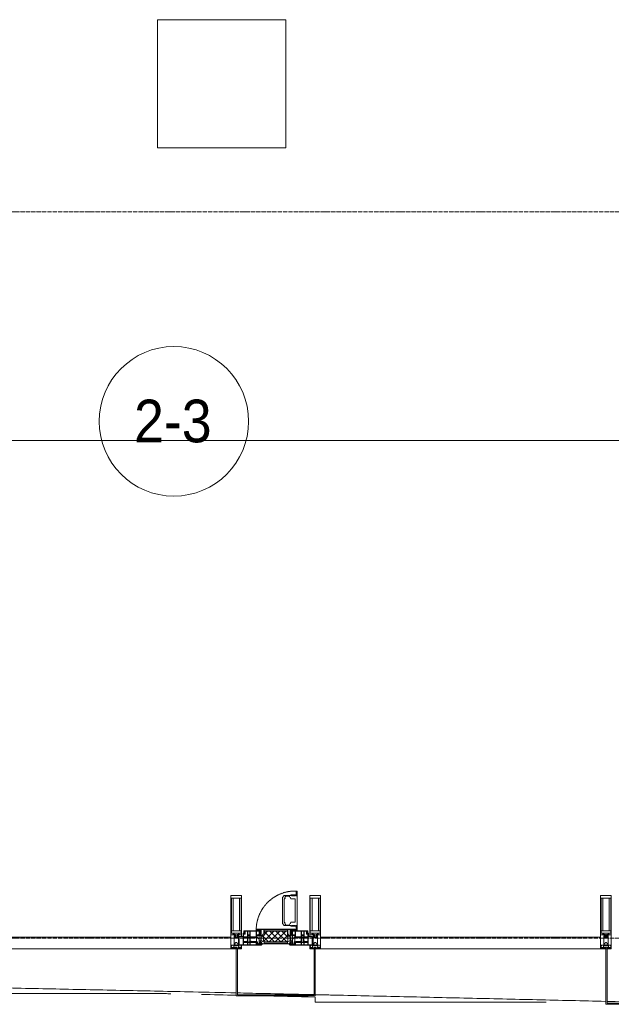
# Model space of a CAD drawing. Header units: millimetres. Extents: x 5617 to 101514, y 7718 to 215953.
# Tile 12 of 61: x 34498 to 37271, y 15090 to 19700. Entities that reach past the tile are written whole.
import ezdxf

# ---------------------------------------------------------------- set-up
doc = ezdxf.new("R2010")
doc.units = ezdxf.units.MM
doc.linetypes.add('-D1-02х01', pattern=[3, 2, -1])
doc.linetypes.add('ADSK_Линия сетки', pattern=[25, 20, -2.5, 0, -2.5])
for name, color, linetype, lineweight in [('Импосты витража', 7, 'Continuous', 18), ('Колонны', 7, 'Continuous', 18), ('Марки помещений', 7, 'Continuous', 20), ('Мебель', 7, 'Continuous', 18), ('Окна', 7, 'Continuous', 18), ('Оси', 7, 'Continuous', 9), ('Панели витража', 7, 'Continuous', 18), ('Форма', 7, 'Continuous', 18), ('Формообразующий элемент-перекрытие', 7, 'Continuous', 18), ('Элементы узлов', 7, 'Continuous', 18)]:
    doc.layers.add(name, color=color, linetype=linetype, lineweight=lineweight)
doc.styles.add('Arial_3', font='arial.ttf', dxfattribs={"width": 0.9, "height": 200})

# ---------------------------------------------------------------- blocks, each defined once
blk = doc.blocks.new('MR_Зона обслуживания - MR_Зона обслуживания-2638748-МКСС_К4_L20_68_100_')
at = {"layer": 'Мебель', "lineweight": 9}
for p, q in [((300, 0), (-300, 0)), ((-300, 0), (-300, -600)), ((300, -600), (300, 0)), ((-300, -600), (300, -600))]:
    blk.add_line(p, q, dxfattribs=at)
blk = doc.blocks.new('135_SLK_K4_AR_rvt-1-МКСС_К4_L20_68_100_')
at = {"layer": 'Мебель', "color": 253, "lineweight": 18, "true_color": 0xaaaaaa}
blk.add_blockref('MR_Зона обслуживания - MR_Зона обслуживания-2638748-МКСС_К4_L20_68_100_', (113096.5, 19700), dxfattribs=at)
blk = doc.blocks.new('Rectangular Mullion - 50Wx250H-2623690-МКСС_К4_L20_68_100_')
at = {"layer": 'Элементы узлов', "color": 253, "lineweight": 5, "true_color": 0xaaaaaa}
for p, q in [((-25, 65.2), (-25, 250)), ((-25, 250), (0, 250)), ((-23, 237.3), (0, 237.3)), ((-23, 237.3), (-23, 73.6)), ((-14.9, 84), (-14.9, 237.3)), ((25, 250), (0, 250)), ((23, 237.3), (0, 237.3)), ((14.9, 84), (14.9, 237.3)), ((23, 237.3), (23, 73.6)), ((25, 65.2), (25, 250)), ((-14, 65.2), (-25, 65.2)), ((0, 84), (-23, 84)), ((-0.5, 73.6), (-23, 73.6)), ((-14, 71.3), (-14, 65.2)), ((-10, 71.3), (-14, 71.3)), ((-10, 53), (-10, 71.3)), ((-8.7, 53), (-10, 53)), ((-10, 53), (-10, 17)), ((-8.7, 53), (-7, 54.7)), ((-7, 65.2), (-5.9, 67.3)), ((-7, 65.2), (-7, 54.7)), ((-4.1, 67.3), (-5.9, 67.3)), ((-4.1, 67.3), (-2.9, 65.1)), ((-2.9, 65.1), (-2.9, 54.6)), ((-1.3, 53), (-2.9, 54.6)), ((0, 53), (-1.3, 53)), ((0, 84), (23, 84)), ((0, 53), (1.3, 53)), ((0.5, 73.6), (23, 73.6)), ((1.3, 53), (2.9, 54.6)), ((4.1, 67.3), (2.9, 65.1)), ((2.9, 65.1), (2.9, 54.6)), ((4.1, 67.3), (5.9, 67.3)), ((7, 65.2), (5.9, 67.3)), ((7, 65.2), (7, 54.7)), ((8.7, 53), (7, 54.7)), ((8.7, 53), (10, 53)), ((10, 71.3), (14, 71.3)), ((10, 53), (10, 71.3)), ((10, 53), (10, 17)), ((14, 71.3), (14, 65.2)), ((14, 65.2), (25, 65.2)), ((-23.8, 14.6), (-25, 14.2)), ((-25, 0), (-25, 14.2)), ((-22.3, 17), (-23.8, 17)), ((-23.8, 17), (-23.8, 14.6)), ((-22.5, 10.6), (-23.8, 14.6)), ((-22.5, 10.6), (-23.7, 9.9)), ((-23.7, 1.3), (-23.7, 9.9)), ((-23.7, 1.3), (-11.8, 1.3)), ((-23.2, 10.2), (-22.5, 8)), ((-22.5, 8), (-22.5, 4.5)), ((-21.3, 4.5), (-22.5, 4.5)), ((-22.3, 17), (-22.3, 16)), ((-22.3, 16), (-21.3, 16)), ((-19, 17.6), (-21.3, 16)), ((-21.3, 4.5), (-21.3, 6.5)), ((-21.3, 6.5), (-14.2, 6.5)), ((-18.4, 16.6), (-19, 17.6)), ((-7.4, 16.6), (-18.4, 16.6)), ((-14.2, 6.5), (-14.2, 4.5)), ((-13.2, 4.5), (-14.2, 4.5)), ((-13.2, 4.5), (-12.2, 7.2)), ((-12.7, 7.6), (-11.3, 11.4)), ((-12.7, 7.6), (-11.8, 6.9)), ((-12.2, 9), (-12.2, 14.8)), ((-12.2, 14.8), (0, 14.8)), ((-11.8, 1.3), (-11.8, 6.9)), ((-10.5, 11.2), (-11.3, 11.4)), ((-10.5, 1.5), (-10.5, 11.2)), ((-4.8, 1.5), (-10.5, 1.5)), ((-10, 17), (-7.5, 17)), ((-8.5, 23), (-1.5, 30)), ((-8.5, 18.5), (-8.5, 23)), ((-7.5, 18.5), (-8.5, 18.5)), ((-7.5, 17), (-7.5, 18.5)), ((-7.4, 18), (-7.4, 16.6)), ((-2.6, 18), (-7.4, 18)), ((0, 8), (-4.8, 8)), ((-4.8, 1.5), (-4.8, 8)), ((-2.6, 18), (-2.6, 16.8)), ((-2.6, 16.8), (0, 16.8)), ((-1.5, 30), (0, 30)), ((1.5, 30), (0, 30)), ((2.6, 16.8), (0, 16.8)), ((0, 14.8), (0, 16.8)), ((0, 14.8), (0, 16.8)), ((12.2, 14.8), (0, 14.8)), ((0, 0), (0, 8)), ((0, 8), (4.8, 8)), ((0, 0), (0, 8)), ((8.5, 23), (1.5, 30)), ((2.6, 18), (2.6, 16.8)), ((2.6, 18), (7.4, 18)), ((4.8, 1.5), (4.8, 8)), ((4.8, 1.5), (10.5, 1.5)), ((7.4, 18), (7.4, 16.6)), ((7.4, 16.6), (18.4, 16.6)), ((7.5, 18.5), (8.5, 18.5)), ((7.5, 17), (7.5, 18.5)), ((10, 17), (7.5, 17)), ((8.5, 18.5), (8.5, 23)), ((10.5, 11.2), (11.3, 11.4)), ((10.5, 1.5), (10.5, 11.2)), ((12.7, 7.6), (11.3, 11.4)), ((12.7, 7.6), (11.8, 6.9)), ((11.8, 1.3), (11.8, 6.9)), ((23.7, 1.3), (11.8, 1.3)), ((12.2, 9), (12.2, 14.8)), ((13.2, 4.5), (12.2, 7.2)), ((13.2, 4.5), (14.2, 4.5)), ((21.3, 6.5), (14.2, 6.5)), ((14.2, 6.5), (14.2, 4.5)), ((18.4, 16.6), (19, 17.6)), ((19, 17.6), (21.3, 16)), ((22.3, 16), (21.3, 16)), ((21.3, 4.5), (21.3, 6.5)), ((21.3, 4.5), (22.5, 4.5)), ((22.3, 17), (22.3, 16)), ((22.3, 17), (23.8, 17)), ((22.5, 10.6), (23.8, 14.6)), ((22.5, 10.6), (23.7, 9.9)), ((23.2, 10.2), (22.5, 8)), ((22.5, 8), (22.5, 4.5)), ((23.7, 1.3), (23.7, 9.9)), ((23.8, 17), (23.8, 14.6)), ((23.8, 14.6), (25, 14.2)), ((25, 0), (25, 14.2)), ((-25, 0), (0, 0)), ((25, 0), (0, 0))]:
    blk.add_line(p, q, dxfattribs=at)
for centre, start, end in [((-0.5, 73.1), 360, 90), ((0.5, 73.1), 90, 180)]:
    blk.add_arc(centre, 0.5, start, end, dxfattribs=at)
blk = doc.blocks.new('Rectangular Mullion - R_StandardFrame_50Wx250H-V37-МКСС_К4_L20_68_100_')
at = {"layer": 'Импосты витража', "color": 253, "lineweight": 5, "true_color": 0xaaaaaa}
for p, q in [((-25, -250), (-25, 0)), ((-25, 0), (0, 0)), ((5, 0), (25, 0)), ((25, 0), (25, -250)), ((25, -250), (-25, -250))]:
    blk.add_line(p, q, dxfattribs=at)
blk = doc.blocks.new('System Panel - A_PAN_Glass-7508020-МКСС_К4_L20_68_100_')
at = {"layer": 'Панели витража', "color": 253, "lineweight": 5, "true_color": 0xaaaaaa}
for p, q in [((656.25, 55), (-656.25, 55)), ((-656.25, 55), (-656.25, 0)), ((656.25, 0), (656.25, 55)), ((-656.25, 0), (656.25, 0))]:
    blk.add_line(p, q, dxfattribs=at)
blk = doc.blocks.new('A_PAN_Створка - 383мм-V45-МКСС_К4_L20_68_100_')
at = {"layer": 'Панели витража', "lineweight": 5}
h = blk.add_hatch(dxfattribs=at)
h.set_pattern_fill('FP_7', color=256, style=0, pattern_type=2)
h.set_pattern_definition([(45, (-113350, -15350), (-14.1421356, 14.1421356), []), (135, (-113350, -15350), (-14.1421356, -14.1421356), [])])
h.paths.add_polyline_path([(39.6, 31.8), (54.5, 31.8), (54.9, 34.1), (57.2, 36.4), (57.2, 60.8), (54.6, 63.4), (53.6, 82.7), (-54.6, 81.8), (-54.6, 63.4), (-57.2, 60.8), (-57.2, 36.4), (-54.9, 34.1), (-54.5, 31.8)])
at = {"layer": 'Окна', "lineweight": 5}
for p, q in [((39.7, 249), (31.1, 240.4)), ((31.1, 117.6), (31.1, 240.4)), ((41.4, 234.2), (39.1, 233.8)), ((39.1, 179), (39.1, 233.8)), ((70.1, 249), (39.7, 249)), ((41.4, 234.2), (43.5, 236.3)), ((45, 244.7), (42.3, 239.8)), ((42.3, 239.8), (43.5, 236.3)), ((45.9, 246.8), (45, 244.7)), ((63.3, 246.8), (45.9, 246.8)), ((64.1, 245), (63.3, 246.8)), ((64.1, 245), (66.7, 241)), ((66.7, 241), (68.6, 239.7)), ((68.6, 239.7), (68.6, 236.4)), ((68.6, 236.4), (71.1, 233.9)), ((70.1, 252.9), (70.1, 249)), ((95.1, 252.9), (70.1, 252.9)), ((71.1, 233.9), (89.5, 233.9)), ((74.1, 248.4), (74.1, 252.9)), ((89.1, 248.4), (74.1, 248.4)), ((89.1, 252.9), (89.1, 248.4)), ((89.5, 233.9), (90.6, 232.8)), ((90.6, 125.2), (90.6, 232.8)), ((93.1, 248.4), (93.1, 252.9)), ((97.9, 248.4), (93.1, 248.4)), ((95.1, 270.5), (95.1, 252.9)), ((99.6, 270.5), (95.1, 270.5)), ((97.9, 262.4), (95.1, 262.4)), ((97.9, 262.4), (97.9, 248.4)), ((99.6, 270.5), (99.6, 87.5)), ((39.1, 179), (39.1, 124.2)), ((39.7, 109), (31.1, 117.6)), ((41.4, 123.8), (39.1, 124.2)), ((70.1, 109), (39.7, 109)), ((41.4, 123.8), (43.5, 121.7)), ((42.3, 118.2), (43.5, 121.7)), ((45, 113.3), (42.3, 118.2)), ((45.9, 111.2), (45, 113.3)), ((63.3, 111.2), (45.9, 111.2)), ((64.1, 113), (63.3, 111.2)), ((64.1, 113), (66.7, 117)), ((66.7, 117), (68.6, 118.3)), ((68.6, 121.6), (71.1, 124.1)), ((68.6, 118.3), (68.6, 121.6)), ((70.1, 105.1), (70.1, 109)), ((95.1, 105.1), (70.1, 105.1)), ((71.1, 124.1), (89.5, 124.1)), ((74.1, 109.6), (74.1, 105.1)), ((89.1, 109.6), (74.1, 109.6)), ((89.1, 105.1), (89.1, 109.6)), ((89.5, 124.1), (90.6, 125.2)), ((93.1, 109.6), (93.1, 105.1)), ((97.9, 109.6), (93.1, 109.6)), ((95.1, 87.5), (95.1, 105.1)), ((97.9, 95.6), (95.1, 95.6)), ((97.9, 95.6), (97.9, 109.6)), ((-171, 57), (-156, 57)), ((-171, 17), (-171, 57)), ((-153, 73.5), (-150, 73.5)), ((-153, 60), (-153, 73.5)), ((-150, 84), (-78, 84)), ((-150, 73.5), (-150, 84)), ((-91.5, 92), (91.5, 92)), ((-91.5, 87.5), (-91.5, 92)), ((-73.9, 87.5), (-91.5, 87.5)), ((-78, 84), (-78, 23.5)), ((-73.9, 62.5), (-73.9, 87.5)), ((-70, 62.5), (-73.9, 62.5)), ((-70, 32.1), (-70, 62.5)), ((70, 62.5), (70, 32.1)), ((73.9, 62.5), (70, 62.5)), ((73.9, 87.5), (73.9, 62.5)), ((91.5, 87.5), (73.9, 87.5)), ((78, 84), (150, 84)), ((78, 23.5), (78, 84)), ((91.5, 92), (91.5, 87.5)), ((99.6, 87.5), (95.1, 87.5)), ((150, 84), (150, 73.5)), ((150, 73.5), (153, 73.5)), ((153, 73.5), (153, 60)), ((156, 57), (171, 57)), ((171, 57), (171, 17)), ((-67.9, 17), (-171, 17)), ((-78, 23.5), (-67.9, 23.5)), ((-61.4, 23.5), (-70, 32.1)), ((-67.9, 23.5), (-64.6, 26.8)), ((-67.9, 17), (-67.9, 23.5)), ((-61.4, 23.5), (-67.9, 17)), ((-64.6, 26.8), (-61.4, 23.5)), ((61.4, 23.5), (-61.4, 23.5)), ((70, 32.1), (61.4, 23.5)), ((61.4, 23.5), (64.6, 26.8)), ((67.9, 17), (61.4, 23.5)), ((64.6, 26.8), (67.9, 23.5)), ((67.9, 23.5), (67.9, 17)), ((67.9, 23.5), (78, 23.5)), ((171, 17), (67.9, 17))]:
    blk.add_line(p, q, dxfattribs=at)
at = {"layer": 'Окна', "color": 253, "lineweight": 5, "true_color": 0xaaaaaa}
for p, q in [((-171, 55.5), (-152, 55.5)), ((-152, 20), (-152, 73.5)), ((-150.5, 69.5), (-150.5, 73.5)), ((-145, 69.5), (-150.5, 69.5)), ((-150.5, 33.6), (-150.5, 68)), ((-150.5, 68), (-143.5, 68)), ((-150.5, 56.6), (-132.4, 56.6)), ((-136.4, 52.4), (-150.5, 52.4)), ((-148.5, 82.5), (-132.4, 82.5)), ((-148.5, 81), (-148.5, 82.5)), ((-143.5, 81), (-148.5, 81)), ((-145, 69.5), (-145, 79.5)), ((-143.5, 68), (-143.5, 81)), ((-137.2, 54.8), (-135.8, 50.8)), ((-132.5, 54.8), (-137.2, 54.8)), ((-132.1, 49), (-135.8, 50.8)), ((-132.5, 53.8), (-133.4, 52)), ((-133.4, 52), (-130.1, 50.4)), ((-132.5, 53.8), (-132.5, 54.8)), ((-132.4, 56.6), (-132.4, 82.5)), ((-132.1, 49), (-132.1, 36.8)), ((-131, 82.5), (-120.8, 82.5)), ((-131, 82.5), (-131, 64.6)), ((-131, 64.6), (-120.8, 64.6)), ((-131, 56.5), (-131, 62.6)), ((-120.8, 62.6), (-131, 62.6)), ((-131, 56.5), (-120.8, 56.5)), ((-131, 55.1), (-131, 52.7)), ((-120.8, 55.1), (-131, 55.1)), ((-129.4, 51.1), (-131, 52.7)), ((-130.1, 50.4), (-129.4, 51.1)), ((-130.1, 35.3), (-130.1, 50.4)), ((-122.4, 51.1), (-120.8, 52.7)), ((-121.7, 50.4), (-122.4, 51.1)), ((-118.4, 52), (-121.7, 50.4)), ((-121.7, 35.3), (-121.7, 50.4)), ((-120.8, 82.5), (-120.8, 64.6)), ((-120.8, 56.5), (-120.8, 62.6)), ((-120.8, 55.1), (-120.8, 52.7)), ((-119.7, 49), (-115.9, 50.8)), ((-119.7, 49), (-119.7, 36.8)), ((-119.3, 82.5), (-92.5, 82.5)), ((-119.3, 56.6), (-119.3, 82.5)), ((-92.5, 56.6), (-119.3, 56.6)), ((-119.3, 54.8), (-114.6, 54.8)), ((-119.3, 53.8), (-119.3, 54.8)), ((-119.3, 53.8), (-118.4, 52)), ((-114.6, 54.8), (-115.9, 50.8)), ((-94.1, 52.5), (-115.3, 52.5)), ((-89.9, 50.9), (-94.1, 52.5)), ((-92.5, 56.6), (-92.5, 82.5)), ((-90.8, 82.5), (-79.5, 82.5)), ((-90.8, 64.6), (-90.8, 82.5)), ((-80.1, 64.6), (-90.8, 64.6)), ((-90.8, 62.7), (-90.8, 56.6)), ((-80.4, 62.7), (-90.8, 62.7)), ((-90.8, 56.6), (-85.9, 56.6)), ((-89.9, 52.2), (-88.6, 53.5)), ((-89.9, 52.2), (-89.9, 50.9)), ((-89.9, 35.1), (-89.9, 50.9)), ((-85.9, 53.5), (-88.6, 53.5)), ((-85.9, 56.6), (-85.9, 53.5)), ((-85.9, 53.5), (-78, 45.6)), ((-85, 84), (-85, 87.5)), ((-85, 87.5), (-78, 87.5)), ((-78, 84), (-85, 84)), ((-80.4, 61.1), (-80.4, 62.7)), ((-78, 61.1), (-80.4, 61.1)), ((-80.1, 66.1), (-80.1, 64.6)), ((-78, 66.1), (-80.1, 66.1)), ((-79.5, 82.5), (-79.5, 80.6)), ((-79.5, 80.6), (-78, 80.6)), ((-78, 87.5), (-78, 84)), ((-78, 66.1), (-78, 61.1)), ((78, 87.5), (78, 84)), ((85, 87.5), (78, 87.5)), ((78, 84), (85, 84)), ((79.5, 80.6), (78, 80.6)), ((78, 66.1), (78, 61.1)), ((78, 66.1), (80.1, 66.1)), ((78, 61.1), (80.4, 61.1)), ((85.9, 53.5), (78, 45.6)), ((90.8, 82.5), (79.5, 82.5)), ((79.5, 82.5), (79.5, 80.6)), ((80.1, 66.1), (80.1, 64.6)), ((80.1, 64.6), (90.8, 64.6)), ((80.4, 62.7), (90.8, 62.7)), ((80.4, 61.1), (80.4, 62.7)), ((85, 84), (85, 87.5)), ((85.9, 56.6), (85.9, 53.5)), ((90.8, 56.6), (85.9, 56.6)), ((85.9, 53.5), (88.6, 53.5)), ((89.9, 52.2), (88.6, 53.5)), ((89.9, 50.9), (94.1, 52.5)), ((89.9, 52.2), (89.9, 50.9)), ((89.9, 35.1), (89.9, 50.9)), ((90.8, 64.6), (90.8, 82.5)), ((90.8, 62.7), (90.8, 56.6)), ((119.3, 82.5), (92.5, 82.5)), ((92.5, 56.6), (92.5, 82.5)), ((92.5, 56.6), (119.3, 56.6)), ((94.1, 52.5), (115.3, 52.5)), ((114.6, 54.8), (115.9, 50.8)), ((119.3, 54.8), (114.6, 54.8)), ((119.7, 49), (115.9, 50.8)), ((119.3, 53.8), (118.4, 52)), ((118.4, 52), (121.7, 50.4)), ((119.3, 56.6), (119.3, 82.5)), ((119.3, 53.8), (119.3, 54.8)), ((119.7, 49), (119.7, 36.8)), ((120.8, 82.5), (120.8, 64.6)), ((131, 82.5), (120.8, 82.5)), ((131, 64.6), (120.8, 64.6)), ((120.8, 56.5), (120.8, 62.6)), ((120.8, 62.6), (131, 62.6)), ((131, 56.5), (120.8, 56.5)), ((120.8, 55.1), (120.8, 52.7)), ((120.8, 55.1), (131, 55.1)), ((122.4, 51.1), (120.8, 52.7)), ((121.7, 50.4), (122.4, 51.1)), ((121.7, 35.3), (121.7, 50.4)), ((129.4, 51.1), (131, 52.7)), ((130.1, 50.4), (129.4, 51.1)), ((133.4, 52), (130.1, 50.4)), ((130.1, 35.3), (130.1, 50.4)), ((131, 82.5), (131, 64.6)), ((131, 56.5), (131, 62.6)), ((131, 55.1), (131, 52.7)), ((132.1, 49), (135.8, 50.8)), ((132.1, 49), (132.1, 36.8)), ((132.4, 56.6), (132.4, 82.5)), ((148.5, 82.5), (132.4, 82.5)), ((150.5, 56.6), (132.4, 56.6)), ((132.5, 54.8), (137.2, 54.8)), ((132.5, 53.8), (132.5, 54.8)), ((132.5, 53.8), (133.4, 52)), ((137.2, 54.8), (135.8, 50.8)), ((136.4, 52.4), (150.5, 52.4)), ((143.5, 81), (148.5, 81)), ((143.5, 68), (143.5, 81)), ((150.5, 68), (143.5, 68)), ((145, 69.5), (145, 79.5)), ((145, 69.5), (150.5, 69.5)), ((148.5, 81), (148.5, 82.5)), ((150.5, 69.5), (150.5, 73.5)), ((150.5, 33.6), (150.5, 68)), ((152, 20), (152, 73.5)), ((171, 55.5), (152, 55.5)), ((-171, 18.5), (-153.5, 18.5)), ((-153.5, 18.5), (-152, 20)), ((-136.3, 33.6), (-150.5, 33.6)), ((-150.5, 29.4), (-132.4, 29.4)), ((-150.5, 17), (-150.5, 29.4)), ((-132.4, 18.6), (-150.5, 18.6)), ((-137.2, 31), (-135.8, 35)), ((-132.5, 31), (-137.2, 31)), ((-132.1, 36.8), (-135.8, 35)), ((-133.4, 33.7), (-130.1, 35.3)), ((-132.5, 31.9), (-133.4, 33.7)), ((-132.5, 31.9), (-132.5, 31)), ((-132.4, 29.4), (-132.4, 18.6)), ((-129.4, 34.6), (-131, 33)), ((-131, 30.9), (-131, 33)), ((-120.8, 30.9), (-131, 30.9)), ((-131, 29.5), (-120.8, 29.5)), ((-131, 18.2), (-131, 29.5)), ((-120.8, 18.2), (-131, 18.2)), ((-130.1, 35.3), (-129.4, 34.6)), ((-121.7, 35.3), (-122.4, 34.6)), ((-122.4, 34.6), (-120.8, 33)), ((-118.4, 33.7), (-121.7, 35.3)), ((-120.8, 30.9), (-120.8, 33)), ((-120.8, 18.2), (-120.8, 29.5)), ((-119.7, 36.8), (-115.9, 35)), ((-119.3, 31.9), (-118.4, 33.7)), ((-119.3, 31.9), (-119.3, 31)), ((-119.3, 31), (-114.6, 31)), ((-92.5, 29.4), (-119.3, 29.4)), ((-119.3, 29.4), (-119.3, 18.6)), ((-119.3, 18.6), (-92.5, 18.6)), ((-114.6, 31), (-115.9, 35)), ((-94.1, 33.5), (-115.4, 33.5)), ((-89.9, 35.1), (-94.1, 33.5)), ((-92.5, 18.6), (-92.5, 29.4)), ((-90.8, 18.5), (-90.8, 29.4)), ((-90.8, 29.4), (-85.9, 29.4)), ((-87.3, 18.5), (-90.8, 18.5)), ((-89.9, 32.5), (-89.9, 35.1)), ((-85.9, 32.5), (-89.9, 32.5)), ((-87.3, 21.9), (-85.9, 21.9)), ((-87.3, 20.4), (-87.3, 21.9)), ((-87.3, 20.4), (-87.3, 18.5)), ((-84.8, 20.4), (-87.3, 20.4)), ((-85.9, 29.4), (-85.9, 32.5)), ((-85.9, 21.9), (-85.9, 29.4)), ((-85.9, 18.2), (-85.9, 20.4)), ((-75.9, 18.2), (-85.9, 18.2)), ((-83.4, 20.4), (-84.8, 20.4)), ((-70, 33.8), (-83.4, 20.4)), ((-78, 45.6), (-78, 36.8)), ((-78, 36.8), (-70, 36.8)), ((-75.9, 23.5), (-73, 23.5)), ((-75.9, 21.5), (-75.9, 23.5)), ((-75.9, 21.5), (-75.9, 18.2)), ((-74.9, 21.5), (-75.9, 21.5)), ((-74.9, 17.9), (-74.9, 21.5)), ((-68.9, 17.9), (-74.9, 17.9)), ((-67.2, 29.3), (-73, 23.5)), ((-70, 36.8), (-70, 33.8)), ((-68.9, 21.5), (-68.9, 17.9)), ((-67.9, 21.5), (-68.9, 21.5)), ((-67.9, 23.5), (-64.6, 26.8)), ((-67.9, 21.5), (-67.9, 23.5)), ((-64.6, 26.8), (-67.2, 29.3)), ((64.6, 26.8), (67.2, 29.3)), ((67.9, 23.5), (64.6, 26.8)), ((67.2, 29.3), (73, 23.5)), ((67.9, 21.5), (67.9, 23.5)), ((67.9, 21.5), (68.9, 21.5)), ((68.9, 21.5), (68.9, 17.9)), ((68.9, 17.9), (74.9, 17.9)), ((70, 36.8), (70, 33.8)), ((78, 36.8), (70, 36.8)), ((70, 33.8), (83.4, 20.4)), ((75.9, 23.5), (73, 23.5)), ((74.9, 21.5), (75.9, 21.5)), ((74.9, 17.9), (74.9, 21.5)), ((75.9, 21.5), (75.9, 23.5)), ((75.9, 21.5), (75.9, 18.2)), ((75.9, 18.2), (85.9, 18.2)), ((78, 45.6), (78, 36.8)), ((83.4, 20.4), (84.8, 20.4)), ((84.8, 20.4), (87.3, 20.4)), ((85.9, 32.5), (89.9, 32.5)), ((85.9, 29.4), (85.9, 32.5)), ((85.9, 21.9), (85.9, 29.4)), ((90.8, 29.4), (85.9, 29.4)), ((87.3, 21.9), (85.9, 21.9)), ((85.9, 18.2), (85.9, 20.4)), ((87.3, 20.4), (87.3, 21.9)), ((87.3, 20.4), (87.3, 18.5)), ((87.3, 18.5), (90.8, 18.5)), ((89.9, 35.1), (94.1, 33.5)), ((89.9, 32.5), (89.9, 35.1)), ((90.8, 18.5), (90.8, 29.4)), ((92.5, 18.6), (92.5, 29.4)), ((92.5, 29.4), (119.3, 29.4)), ((119.3, 18.6), (92.5, 18.6)), ((94.1, 33.5), (115.4, 33.5)), ((114.6, 31), (115.9, 35)), ((119.3, 31), (114.6, 31)), ((119.7, 36.8), (115.9, 35)), ((118.4, 33.7), (121.7, 35.3)), ((119.3, 31.9), (118.4, 33.7)), ((119.3, 31.9), (119.3, 31)), ((119.3, 29.4), (119.3, 18.6)), ((122.4, 34.6), (120.8, 33)), ((120.8, 30.9), (120.8, 33)), ((120.8, 30.9), (131, 30.9)), ((120.8, 18.2), (120.8, 29.5)), ((131, 29.5), (120.8, 29.5)), ((120.8, 18.2), (131, 18.2)), ((121.7, 35.3), (122.4, 34.6)), ((130.1, 35.3), (129.4, 34.6)), ((129.4, 34.6), (131, 33)), ((133.4, 33.7), (130.1, 35.3)), ((131, 30.9), (131, 33)), ((131, 18.2), (131, 29.5)), ((132.1, 36.8), (135.8, 35)), ((150.5, 29.4), (132.4, 29.4)), ((132.4, 29.4), (132.4, 18.6)), ((132.4, 18.6), (150.5, 18.6)), ((132.5, 31.9), (133.4, 33.7)), ((132.5, 31.9), (132.5, 31)), ((132.5, 31), (137.2, 31)), ((137.2, 31), (135.8, 35)), ((136.3, 33.6), (150.5, 33.6)), ((150.5, 17), (150.5, 29.4)), ((153.5, 18.5), (152, 20)), ((171, 18.5), (153.5, 18.5))]:
    blk.add_line(p, q, dxfattribs=at)
at = {"layer": 'Окна', "linetype": '-D1-02х01', "lineweight": 5}
blk.add_arc((91.4, 87.5), 183, 88.8555, 178.5909, dxfattribs=at)
at = {"layer": 'Окна', "lineweight": 5}
for centre, start, end in [((-156, 60), 270, 360), ((156, 60), 180, 270)]:
    blk.add_arc(centre, 3, start, end, dxfattribs=at)
at = {"layer": 'Элементы узлов', "color": 253, "lineweight": 5, "true_color": 0xaaaaaa}
for p, q in [((-91.5, 92), (-91.5, 87.5)), ((-91.5, 92), (91.5, 92)), ((-91.5, 87.5), (-73.9, 87.5)), ((-83.4, 90.3), (-69.4, 90.3)), ((-83.4, 90.3), (-83.4, 87.5)), ((-73.9, 87.5), (-73.9, 62.5)), ((-69.4, 85.5), (-73.9, 85.5)), ((-73.9, 81.5), (-69.4, 81.5)), ((-69.4, 66.5), (-73.9, 66.5)), ((-73.9, 62.5), (-70, 62.5)), ((-70, 62.5), (-70, 32.1)), ((-69.4, 90.3), (-69.4, 85.5)), ((-69.4, 81.5), (-69.4, 66.5)), ((-67.9, 89.3), (-66.9, 90.3)), ((-67.9, 62.5), (-67.9, 89.3)), ((-61.7, 62.5), (-67.9, 62.5)), ((-66, 56.5), (-67.8, 55.7)), ((-67.8, 55.7), (-67.8, 38.3)), ((-66.9, 90.3), (-57.4, 90.3)), ((-66, 56.5), (-62, 59.1)), ((-62, 59.1), (-60.7, 61)), ((-60.1, 67.7), (-61.7, 64.9)), ((-61.7, 64.9), (-61.7, 62.5)), ((-60.7, 61), (-57.4, 61)), ((-56.4, 67.7), (-60.1, 67.7)), ((-57.4, 90.3), (-56.4, 89.4)), ((-57.4, 61), (-54.9, 63.5)), ((-54.6, 63.4), (-57.2, 60.8)), ((-57.2, 60.8), (-57.2, 36.4)), ((-56.4, 89.4), (-56.4, 67.7)), ((-53.9, 90.3), (-54.9, 89.3)), ((-54.9, 89.3), (-54.9, 85.6)), ((-54.9, 85.6), (-53.9, 84.6)), ((-54.9, 81.9), (-53.8, 83)), ((-54.9, 63.5), (-54.9, 81.9)), ((-53.6, 82.7), (-54.6, 81.8)), ((-54.6, 81.8), (-54.6, 63.4)), ((53.9, 90.3), (-53.9, 90.3)), ((-53.9, 84.6), (53.9, 84.6)), ((53.8, 83), (-53.8, 83)), ((53.6, 82.7), (-53.6, 82.7)), ((54.6, 81.8), (53.6, 82.7)), ((54.9, 81.9), (53.8, 83)), ((53.9, 90.3), (54.9, 89.3)), ((54.9, 85.6), (53.9, 84.6)), ((54.6, 63.4), (54.6, 81.8)), ((57.2, 60.8), (54.6, 63.4)), ((54.9, 89.3), (54.9, 85.6)), ((54.9, 63.5), (54.9, 81.9)), ((57.4, 61), (54.9, 63.5)), ((57.4, 90.3), (56.4, 89.4)), ((56.4, 89.4), (56.4, 67.7)), ((56.4, 67.7), (60.1, 67.7)), ((57.2, 36.4), (57.2, 60.8)), ((66.9, 90.3), (57.4, 90.3)), ((60.7, 61), (57.4, 61)), ((60.1, 67.7), (61.7, 64.9)), ((62, 59.1), (60.7, 61)), ((61.7, 64.9), (61.7, 62.5)), ((61.7, 62.5), (67.9, 62.5)), ((66, 56.5), (62, 59.1)), ((66, 56.5), (67.8, 55.7)), ((67.9, 89.3), (66.9, 90.3)), ((67.8, 55.7), (67.8, 38.3)), ((67.9, 62.5), (67.9, 89.3)), ((69.4, 90.3), (69.4, 85.5)), ((83.4, 90.3), (69.4, 90.3)), ((69.4, 85.5), (73.9, 85.5)), ((69.4, 81.5), (69.4, 66.5)), ((73.9, 81.5), (69.4, 81.5)), ((69.4, 66.5), (73.9, 66.5)), ((70, 62.5), (70, 32.1)), ((73.9, 62.5), (70, 62.5)), ((91.5, 87.5), (73.9, 87.5)), ((73.9, 87.5), (73.9, 62.5)), ((83.4, 90.3), (83.4, 87.5)), ((91.5, 92), (91.5, 87.5)), ((-70, 32.1), (-61.4, 23.5)), ((-67.8, 38.3), (-65.7, 37.4)), ((-65.7, 37.4), (-60.8, 34.7)), ((61.4, 23.5), (-61.4, 23.5)), ((-60.8, 34.7), (-57.3, 35.9)), ((-55.2, 33.8), (-57.3, 35.9)), ((-57.2, 36.4), (-54.9, 34.1)), ((-55.2, 33.8), (-54.8, 31.5)), ((-54.9, 34.1), (-54.5, 31.8)), ((-53.9, 30.5), (-54.9, 29.5)), ((-54.9, 29.5), (-54.9, 25.8)), ((-54.9, 25.8), (-53.9, 24.8)), ((0, 31.5), (-54.8, 31.5)), ((-54.5, 31.8), (54.5, 31.8)), ((53.9, 30.5), (-53.9, 30.5)), ((-53.9, 24.8), (53.9, 24.8)), ((0, 31.5), (54.8, 31.5)), ((53.9, 30.5), (54.9, 29.5)), ((54.9, 25.8), (53.9, 24.8)), ((54.5, 31.8), (54.9, 34.1)), ((55.2, 33.8), (54.8, 31.5)), ((54.9, 34.1), (57.2, 36.4)), ((54.9, 29.5), (54.9, 25.8)), ((55.2, 33.8), (57.3, 35.9)), ((60.8, 34.7), (57.3, 35.9)), ((65.7, 37.4), (60.8, 34.7)), ((70, 32.1), (61.4, 23.5)), ((67.8, 38.3), (65.7, 37.4))]:
    blk.add_line(p, q, dxfattribs=at)
blk = doc.blocks.new('Rectangular Mullion - R_StandardFrame_50Wx250H-V42-МКСС_К4_L20_68_100_')
at = {"layer": 'Импосты витража', "color": 253, "lineweight": 5, "true_color": 0xaaaaaa}
for p, q in [((-25, -250), (-25, 0)), ((-25, 0), (0, 0)), ((5, 0), (25, 0)), ((25, 0), (25, -17)), ((25, -57), (25, -250)), ((25, -250), (-25, -250))]:
    blk.add_line(p, q, dxfattribs=at)
blk = doc.blocks.new('Rectangular Mullion - R_StandardFrame_50Wx250H-V46-МКСС_К4_L20_68_100_')
at = {"layer": 'Импосты витража', "color": 253, "lineweight": 5, "true_color": 0xaaaaaa}
for p, q in [((-25, -17), (-25, 0)), ((-25, 0), (-5, 0)), ((0, 0), (25, 0)), ((25, 0), (25, -250)), ((-25, -250), (-25, -57.1)), ((25, -250), (-25, -250))]:
    blk.add_line(p, q, dxfattribs=at)
blk = doc.blocks.new('A_SLK_PAN_Type1 - Прямой тип панели-6537797-МКСС_К4_L20_68_100_')
at = {"layer": 'Колонны', "lineweight": 5}
for p, q in [((-252.5, 260), (252.5, 260)), ((-252.5, 0), (-252.5, 260)), ((-247.5, 255), (-247.5, 0)), ((247.5, 255), (-247.5, 255)), ((247.5, 0), (247.5, 255)), ((252.5, 260), (252.5, 0)), ((-247.5, 0), (-252.5, 0)), ((252.5, 0), (247.5, 0))]:
    blk.add_line(p, q, dxfattribs=at)
blk = doc.blocks.new('A_SLK_PAN_Type1 - Прямой тип панели Ф-1_1-7502956-МКСС_К4_L20_68_100_')
at = {"layer": 'Колонны', "lineweight": 5}
for p, q in [((-185, 220), (185, 220)), ((-185, 0), (-185, 220)), ((-180, 215), (-180, 0)), ((180, 215), (-180, 215)), ((180, 0), (180, 215)), ((185, 220), (185, 0)), ((-180, 0), (-185, 0)), ((185, 0), (180, 0))]:
    blk.add_line(p, q, dxfattribs=at)
blk = doc.blocks.new('A_OGR_PAN_Отлив - A_OGR_PAN_Отлив-6122260-МКСС_К4_L20_68_100_')
at = {"layer": 'Колонны', "color": 253, "lineweight": 5, "true_color": 0xaaaaaa}
for q in [(-681.2, -225.8), (371.4, -250)]:
    blk.add_line((-681.2, -250), q, dxfattribs=at)
blk = doc.blocks.new('A_OGR_PAN_Отлив - A_OGR_PAN_Отлив-6121479-МКСС_К4_L20_68_100_')
at = {"layer": 'Колонны', "color": 253, "lineweight": 5, "true_color": 0xaaaaaa}
for q in [(-681.2, -187.6), (351, -210)]:
    blk.add_line((-681.2, -210), q, dxfattribs=at)
blk = doc.blocks.new('135_SLK_K4_AR_FCD_rvt-1-МКСС_К4_L20_68_100_')
at = {"layer": 'Форма', "color": 253, "lineweight": 9, "true_color": 0xaaaaaa}
blk.add_line((136800, 17730), (107164.9, 17730), dxfattribs=at)
for points, knots in [([(111802.5, 15172.5), (111867.2, 15171.2), (111985.5, 15168.8), (112157.6, 15165.2), (112318.8, 15161.8), (112480, 15158.4), (112694.7, 15153.8), (112923, 15148.8), (113097.6, 15144.9), (113165, 15143.4)], [-0.84351086, -0.84351086, -0.84351086, -0.84351086, -0.83695652, -0.83152174, -0.82608696, -0.82065217, -0.81521739, -0.80434783, -0.79752923, -0.79752923, -0.79752923, -0.79752923]), ([(113169.8, 15143.3), (113208.2, 15142.4), (113300.2, 15140.4), (113420.3, 15137.7), (113502, 15135.9), (113530, 15135.2)], [-0.79736684, -0.79736684, -0.79736684, -0.79736684, -0.79347826, -0.78804348, -0.78521088, -0.78521088, -0.78521088, -0.78521088]), ([(113535, 15135.1), (113559, 15134.6), (113636.8, 15132.8), (113768.3, 15129.8), (113983, 15124.9), (114251.3, 15118.8), (114519.6, 15112.6), (114734.3, 15107.6), (114842.4, 15105.1), (114896.8, 15103.8), (114897.5, 15103.8)], [-0.78504228, -0.78504228, -0.78504228, -0.78504228, -0.7826087, -0.77717391, -0.77173913, -0.76086957, -0.75, -0.74456522, -0.73913043, -0.73905893, -0.73905893, -0.73905893, -0.73905893]), ([(114902.3, 15103.7), (114953.7, 15102.5), (115058.8, 15100.1), (115183.9, 15097.2), (115257.5, 15095.4), (115277.5, 15095)], [-0.73889594, -0.73889594, -0.73889594, -0.73889594, -0.73369565, -0.72826087, -0.72623799, -0.72623799, -0.72623799, -0.72623799])]:
    blk.add_open_spline(points, degree=3, knots=knots, dxfattribs=at)
at = {"layer": 'Формообразующий элемент-перекрытие', "color": 253, "lineweight": 5, "true_color": 0xaaaaaa}
for points in [[(112858.1, 15139.5), (112849.4, 15139.7), (112840.7, 15139.9), (112832, 15140.1)], [(113165, 15132.6), (113110.5, 15133.8), (113056, 15135.1), (113001.5, 15136.3)], [(113535, 15124.2), (113448.5, 15126.2), (113362, 15128.1), (113275.6, 15130.1)], [(114617.3, 15099.3), (114606.7, 15099.5), (114596.2, 15099.8), (114585.7, 15100)]]:
    blk.add_open_spline(points, degree=3, dxfattribs=at)
at = {"layer": 'Импосты витража', "color": 253, "lineweight": 5, "true_color": 0xaaaaaa}
for p in [(113165, 15350), (113535, 15350), (114897.5, 15350)]:
    blk.add_blockref('Rectangular Mullion - 50Wx250H-2623690-МКСС_К4_L20_68_100_', p, dxfattribs=at)
at = {"layer": 'Импосты витража', "color": 253, "lineweight": 5, "true_color": 0xaaaaaa, "extrusion": (0, 0, -1), "rotation": 180}
for name, p in [('Rectangular Mullion - R_StandardFrame_50Wx250H-V42-МКСС_К4_L20_68_100_', (-113165, 15350)), ('Rectangular Mullion - R_StandardFrame_50Wx250H-V46-МКСС_К4_L20_68_100_', (-113535, 15350)), ('Rectangular Mullion - R_StandardFrame_50Wx250H-V37-МКСС_К4_L20_68_100_', (-114897.5, 15350))]:
    blk.add_blockref(name, p, dxfattribs=at)
at = {"layer": 'Колонны', "color": 253, "lineweight": 5, "true_color": 0xaaaaaa, "rotation": 180}
for name, p in [('A_SLK_PAN_Type1 - Прямой тип панели Ф-1_1-7502956-МКСС_К4_L20_68_100_', (113350, 15350)), ('A_SLK_PAN_Type1 - Прямой тип панели-6537797-МКСС_К4_L20_68_100_', (115150, 15350))]:
    blk.add_blockref(name, p, dxfattribs=at)
at = {"layer": 'Колонны', "color": 253, "lineweight": 5, "true_color": 0xaaaaaa}
for name, p in [('A_OGR_PAN_Отлив - A_OGR_PAN_Отлив-6121479-МКСС_К4_L20_68_100_', (112483.8, 15350)), ('A_OGR_PAN_Отлив - A_OGR_PAN_Отлив-6122260-МКСС_К4_L20_68_100_', (114216.3, 15350))]:
    blk.add_blockref(name, p, dxfattribs=at)
at = {"layer": 'Панели витража', "color": 253, "lineweight": 5, "true_color": 0xaaaaaa}
for name, p in [('A_PAN_Створка - 383мм-V45-МКСС_К4_L20_68_100_', (113350, 15350)), ('System Panel - A_PAN_Glass-7508020-МКСС_К4_L20_68_100_', (112483.8, 15350)), ('System Panel - A_PAN_Glass-7508020-МКСС_К4_L20_68_100_', (114216.3, 15350))]:
    blk.add_blockref(name, p, dxfattribs=at)
blk = doc.blocks.new('050_Марка_Помещение - Номер-620969-МКСС_К4_L20_68_100_')
at = {"layer": 'Марки помещений'}
blk.add_circle((0, 0), 3.5, dxfattribs=at)

msp = doc.modelspace()

# ---------------------------------------------------------------- linework, layer by layer
at = {"layer": 'Оси', "linetype": 'ADSK_Линия сетки'}
for p, q in [((59245.9, 18800), (24389.5, 18800)), ((59245.9, 15400), (24389.5, 15400))]:
    msp.add_line(p, q, dxfattribs=at)

# ---------------------------------------------------------------- block references
at = {"lineweight": 5}
for name in ['135_SLK_K4_AR_FCD_rvt-1-МКСС_К4_L20_68_100_', '135_SLK_K4_AR_rvt-1-МКСС_К4_L20_68_100_']:
    msp.add_blockref(name, (-77651.8, 0), dxfattribs=at)
at = {"layer": 'Марки помещений', "xscale": 99.99999999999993, "yscale": 99.99999999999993, "zscale": 99.99999999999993}
msp.add_blockref('050_Марка_Помещение - Номер-620969-МКСС_К4_L20_68_100_', (35220.8, 17819.4), dxfattribs=at)

# ---------------------------------------------------------------- texts
at = {"layer": 'Марки помещений', "lineweight": 9, "insert": (35034.3, 17921.1), "char_height": 200, "width": 447.342, "attachment_point": 1, "style": 'Arial_3'}
msp.add_mtext('2-3', dxfattribs=at)

doc.saveas('drawing.dxf')
